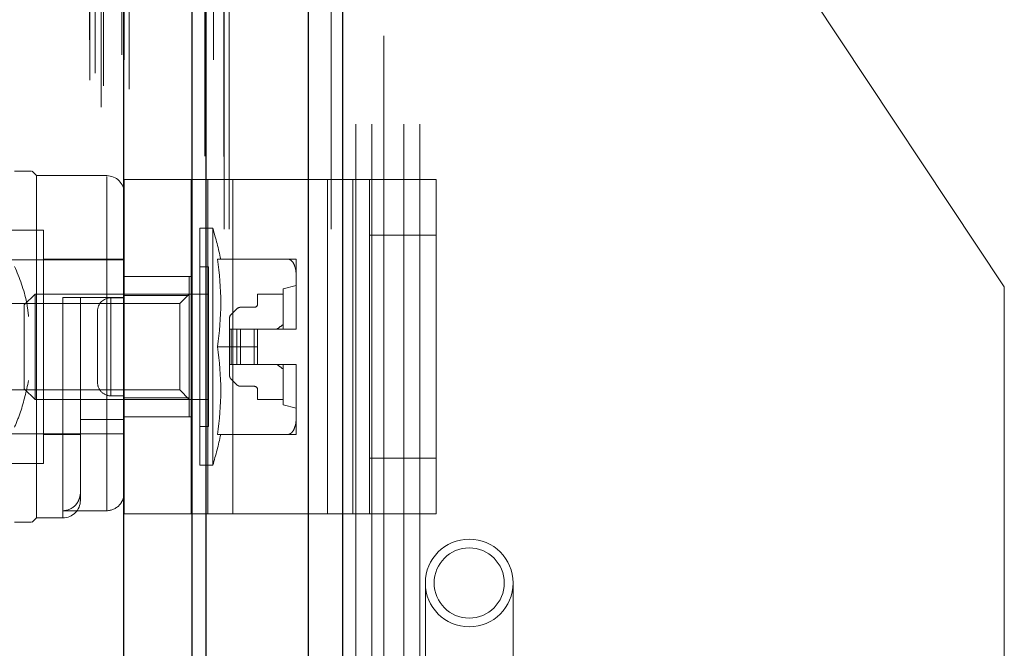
# Model space of a CAD drawing. Header units: inches. Extents: x 0.2 to 10.8, y 0.2 to 8.2.
# Tile 158 of 171: x 6.0328 to 6.1433, y 5.1943 to 5.2648. Entities that reach past the tile are written whole.
import ezdxf

# ---------------------------------------------------------------- set-up
doc = ezdxf.new("R2010")
doc.units = ezdxf.units.IN
doc.header["$MEASUREMENT"] = 0
doc.linetypes.add('HIDDEN', pattern=[0.07500000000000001, 0.05, -0.025])
doc.layers.add('DIMENSIONS', color=140, linetype='Continuous')
doc.layers.add('SLD-0', color=179, linetype='Continuous')
doc.styles.add('SLDTEXTSTYLE0', font='TXT', dxfattribs={"width": 0.7})
doc.dimstyles.new('SLDDIMSTYLE0', dxfattribs={"dimtxt": 0.0849609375, "dimasz": 0.13, "dimexe": 0, "dimexo": 0.0625, "dimgap": 0.021240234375, "dimtad": 0, "dimtih": 1, "dimtoh": 1, "dimlfac": 20, "dimrnd": 1e-09, "dimzin": 12, "dimdsep": 46, "dimtxsty": 'SLDTEXTSTYLE0', "dimsah": 1, "dimcen": 0.09, "dimadec": 0, "dimazin": 3, "dimtfac": 1, "dimtofl": 0, "dimtmove": 0, "dimatfit": 3, "dimfxl": 0, "dimfrac": 2, "dimtolj": 1, "dimtzin": 12, "dimarcsym": 0})

# ---------------------------------------------------------------- blocks, each defined once
blk = doc.blocks.new('_D_21')
at = {"layer": 'DIMENSIONS'}
for p, q in [((6.020524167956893, 5.284170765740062), (5.573377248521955, 5.284170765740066)), ((5.698377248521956, 5.284170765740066), (5.698377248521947, 4.292100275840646)), ((5.50146366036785, 4.138049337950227), (5.472933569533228, 4.138049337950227)), ((5.472933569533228, 4.138049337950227), (5.472933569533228, 4.003018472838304)), ((5.895290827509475, 4.138049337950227), (5.923820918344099, 4.138049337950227)), ((5.923820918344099, 4.138049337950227), (5.923820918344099, 4.003018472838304)), ((5.472933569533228, 4.003018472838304), (5.50146366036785, 4.003018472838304)), ((5.923820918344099, 4.003018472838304), (5.895290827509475, 4.003018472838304)), ((5.698377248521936, 3.159970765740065), (5.698377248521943, 3.983998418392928)), ((6.020524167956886, 3.159970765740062), (5.573377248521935, 3.159970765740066))]:
    blk.add_line(p, q, dxfattribs=at)
for points in [[(5.698377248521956, 5.284170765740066), (5.678377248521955, 5.154170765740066), (5.718377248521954, 5.154170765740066)], [(5.698377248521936, 3.159970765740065), (5.718377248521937, 3.289970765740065), (5.678377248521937, 3.289970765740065)]]:
    blk.add_solid(points, dxfattribs=at)
at = {"layer": 'DIMENSIONS', "char_height": 0.08333333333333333, "attachment_point": 1, "style": 'SLDTEXTSTYLE0'}
for s, insert in [('42.48', (5.536803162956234, 4.264491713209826)), ('1079.1', (5.50146366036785, 4.110440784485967))]:
    blk.add_mtext(s, dxfattribs=dict(at, insert=insert))
blk = doc.blocks.new('_D_22')
at = {"layer": 'DIMENSIONS'}
for p, q in [((6.002174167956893, 5.353320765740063), (5.107872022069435, 5.353320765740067)), ((5.232872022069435, 5.353320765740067), (5.232872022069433, 4.697071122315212)), ((5.035958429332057, 4.566939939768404), (5.007428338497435, 4.566939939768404)), ((5.007428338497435, 4.566939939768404), (5.007428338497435, 4.43190907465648)), ((5.429785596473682, 4.566939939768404), (5.458315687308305, 4.566939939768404)), ((5.458315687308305, 4.566939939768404), (5.458315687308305, 4.43190907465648)), ((5.007428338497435, 4.43190907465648), (5.035958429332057, 4.43190907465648)), ((5.458315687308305, 4.43190907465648), (5.429785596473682, 4.43190907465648)), ((5.232872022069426, 3.090770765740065), (5.23287202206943, 4.277858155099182)), ((6.002174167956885, 3.090770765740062), (5.107872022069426, 3.090770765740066))]:
    blk.add_line(p, q, dxfattribs=at)
for points in [[(5.232872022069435, 5.353320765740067), (5.212872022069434, 5.223320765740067), (5.252872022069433, 5.223320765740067)], [(5.232872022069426, 3.090770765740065), (5.252872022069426, 3.220770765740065), (5.212872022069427, 3.220770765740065)]]:
    blk.add_solid(points, dxfattribs=at)
at = {"layer": 'DIMENSIONS', "char_height": 0.08333333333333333, "attachment_point": 1, "style": 'SLDTEXTSTYLE0'}
for s, insert in [('45.25', (5.071297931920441, 4.693382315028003)), ('1149.4', (5.035958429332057, 4.539331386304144)), ('OPENING', (4.970834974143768, 4.385280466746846))]:
    blk.add_mtext(s, dxfattribs=dict(at, insert=insert))

msp = doc.modelspace()

# ---------------------------------------------------------------- linework, layer by layer
at = {"layer": 'SLD-0', "linetype": 'Continuous', "lineweight": 25}
for p, q in [((6.065201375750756, 3.04132076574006), (6.065201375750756, 5.408110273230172)), ((6.069019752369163, 5.408818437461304), (6.069019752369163, 3.04132076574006)), ((6.052174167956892, 3.04132076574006), (6.052174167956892, 5.402570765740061)), ((6.053755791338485, 3.04132076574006), (6.053755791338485, 5.402726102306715)), ((6.044492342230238, 3.056991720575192), (6.044492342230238, 5.387156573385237))]:
    msp.add_line(p, q, dxfattribs=at)
at = {"layer": 'SLD-0', "linetype": 'HIDDEN', "lineweight": 18}
for p, q in [((6.065201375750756, 3.041320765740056), (6.065201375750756, 5.408110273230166)), ((6.067746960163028, 3.04132076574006), (6.067746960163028, 5.408110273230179)), ((6.067746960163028, 3.041320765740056), (6.067746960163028, 5.408110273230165)), ((6.069019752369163, 5.408818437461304), (6.069019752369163, 3.04132076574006)), ((6.069019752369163, 3.041320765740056), (6.069019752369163, 5.408818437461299)), ((6.069019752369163, 3.041320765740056), (6.069019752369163, 5.408818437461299)), ((6.053755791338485, 3.041320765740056), (6.053755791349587, 5.402726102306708)), ((6.055774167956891, 3.04132076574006), (6.055774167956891, 5.402570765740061)), ((6.056301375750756, 3.04132076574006), (6.056301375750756, 5.402726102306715)), ((6.056301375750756, 3.041320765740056), (6.056301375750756, 5.402726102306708)), ((6.053603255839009, 3.049509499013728), (6.053603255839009, 5.394638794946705)), ((6.041957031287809, 3.054991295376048), (6.041957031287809, 5.389156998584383)), ((6.041957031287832, 3.054991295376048), (6.041957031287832, 5.389156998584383)), ((6.045117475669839, 3.056991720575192), (6.045117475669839, 5.387156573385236)), ((6.040674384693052, 3.058032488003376), (6.040674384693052, 5.386115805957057)), ((6.041906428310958, 5.386700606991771), (6.041906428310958, 3.05744768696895)), ((6.04221220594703, 3.057393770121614), (6.04221220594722, 5.386754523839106)), ((6.041269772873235, 3.058785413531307), (6.041269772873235, 5.385363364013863)), ((6.051650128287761, 5.385658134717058), (6.051650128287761, 3.058489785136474)), ((6.044537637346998, 3.060282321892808), (6.044537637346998, 5.383865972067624)), ((6.044553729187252, 3.060408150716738), (6.044553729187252, 5.383740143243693)), ((6.054567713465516, 3.060307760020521), (6.054567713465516, 5.383835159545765)), ((6.039235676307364, 5.382570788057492), (6.039235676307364, 3.061580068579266)), ((6.044266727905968, 3.060860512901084), (6.044266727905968, 5.383287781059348)), ((6.04426672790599, 3.060860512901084), (6.04426672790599, 5.383287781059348)), ((6.04065577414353, 3.062560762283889), (6.04065577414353, 5.381587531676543)), ((6.049588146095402, 5.378898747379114), (6.049588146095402, 3.065248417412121)), ((6.033657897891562, 3.069802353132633), (6.033657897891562, 5.3743459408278)), ((6.036581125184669, 5.373804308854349), (6.036581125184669, 3.07034222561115)), ((6.039160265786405, 3.069802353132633), (6.039160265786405, 5.3743459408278)), ((6.039864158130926, 5.3743459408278), (6.039864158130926, 3.069802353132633)), ((6.039864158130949, 3.069802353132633), (6.039864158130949, 5.3743459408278)), ((6.040114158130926, 3.070052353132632), (6.040114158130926, 5.374095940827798)), ((6.041864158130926, 5.374095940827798), (6.041864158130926, 3.070052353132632)), ((6.042114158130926, 3.069802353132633), (6.042114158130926, 5.3743459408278)), ((6.042114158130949, 5.3743459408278), (6.042114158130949, 3.069802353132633)), ((6.04335833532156, 3.069802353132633), (6.04335833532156, 5.3743459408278)), ((6.043358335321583, 3.069802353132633), (6.043358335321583, 5.3743459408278)), ((6.043864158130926, 3.070302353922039), (6.043864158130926, 5.373845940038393)), ((6.043864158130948, 3.070302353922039), (6.043864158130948, 5.373845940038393)), ((6.053865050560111, 3.069573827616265), (6.053865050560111, 5.374575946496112)), ((6.043717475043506, 5.372549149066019), (6.043717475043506, 3.071599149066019)), ((6.036252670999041, 3.072379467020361), (6.036252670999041, 5.371768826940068)), ((6.036252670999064, 3.072379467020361), (6.036252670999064, 5.371768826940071)), ((6.038385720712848, 3.072527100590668), (6.038385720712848, 5.371620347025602)), ((6.033819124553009, 3.073044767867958), (6.033819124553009, 5.37110789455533)), ((6.043906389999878, 3.073950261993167), (6.043906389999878, 5.370198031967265)), ((6.043906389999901, 3.073950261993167), (6.043906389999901, 5.370198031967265)), ((6.04423471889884, 3.074414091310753), (6.04423471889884, 5.369734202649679)), ((6.044234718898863, 3.074414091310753), (6.044234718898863, 5.369734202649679)), ((6.050949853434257, 3.076868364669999), (6.050949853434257, 5.367279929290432)), ((6.053430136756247, 3.076401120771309), (6.053430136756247, 5.367726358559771)), ((6.057574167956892, 3.090770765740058), (6.057574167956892, 5.35332076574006)), ((6.057574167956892, 3.090770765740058), (6.057574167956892, 5.35332076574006)), ((6.057574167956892, 3.090770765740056), (6.057574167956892, 5.353320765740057)), ((6.057574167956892, 3.090770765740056), (6.057574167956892, 5.353320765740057)), ((6.073674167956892, 5.162995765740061), (6.073674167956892, 5.35332076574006)), ((6.070524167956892, 4.953070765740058), (6.070524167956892, 5.284170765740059)), ((6.070524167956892, 4.953070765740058), (6.070524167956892, 5.284170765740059)), ((6.072324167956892, 4.953070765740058), (6.072324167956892, 5.284170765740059)), ((6.075924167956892, 4.953070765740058), (6.075924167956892, 5.284170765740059)), ((6.077724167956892, 4.953070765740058), (6.077724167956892, 5.284170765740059)), ((6.077724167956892, 4.953070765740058), (6.077724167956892, 5.284170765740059)), ((6.143274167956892, 5.234827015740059), (6.110499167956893, 5.284170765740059)), ((6.034708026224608, 5.247310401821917), (6.034215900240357, 5.24780252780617)), ((6.034708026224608, 5.208924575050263), (6.034708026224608, 5.247310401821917)), ((6.04258204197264, 5.247310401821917), (6.034708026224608, 5.247310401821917)), ((6.04258204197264, 5.20973304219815), (6.04258204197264, 5.247220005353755)), ((6.044550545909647, 5.209368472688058), (6.044550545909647, 5.246868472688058)), ((6.044550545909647, 5.246868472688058), (6.053926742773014, 5.246868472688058)), ((6.052050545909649, 5.209368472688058), (6.052050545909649, 5.246868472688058)), ((6.053926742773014, 5.209368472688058), (6.053926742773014, 5.246868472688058)), ((6.053926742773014, 5.246868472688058), (6.067362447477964, 5.246868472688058)), ((6.056738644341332, 5.209368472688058), (6.056738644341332, 5.246868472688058)), ((6.067362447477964, 5.209368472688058), (6.067362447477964, 5.246868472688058)), ((6.067362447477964, 5.246868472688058), (6.072050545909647, 5.246868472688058)), ((6.070174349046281, 5.209368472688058), (6.070174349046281, 5.246868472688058)), ((6.072050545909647, 5.246868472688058), (6.079550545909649, 5.246868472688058)), ((6.072050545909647, 5.240618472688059), (6.072050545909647, 5.246868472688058)), ((6.079550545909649, 5.246868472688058), (6.079550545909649, 5.240618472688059)), ((6.035495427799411, 5.241208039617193), (6.031558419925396, 5.241208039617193)), ((6.035495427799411, 5.215026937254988), (6.035495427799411, 5.241208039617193)), ((6.053015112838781, 5.214830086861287), (6.053015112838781, 5.241404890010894)), ((6.054480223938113, 5.241404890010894), (6.053015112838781, 5.241404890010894)), ((6.054480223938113, 5.214830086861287), (6.054480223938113, 5.241404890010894)), ((6.072050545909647, 5.215618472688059), (6.072050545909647, 5.240618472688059)), ((6.072050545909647, 5.240618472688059), (6.079550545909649, 5.240618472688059)), ((6.079550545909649, 5.215618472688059), (6.079550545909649, 5.240618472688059)), ((6.044550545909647, 5.237861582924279), (6.03018046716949, 5.237861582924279)), ((6.044550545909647, 5.237960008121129), (6.035495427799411, 5.237960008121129)), ((6.055013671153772, 5.237960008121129), (6.062895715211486, 5.237960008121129)), ((6.063841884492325, 5.235898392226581), (6.063841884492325, 5.237960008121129)), ((6.053999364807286, 5.237074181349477), (6.053015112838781, 5.237074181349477)), ((6.053999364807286, 5.219160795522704), (6.053999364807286, 5.237074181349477)), ((6.044550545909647, 5.235993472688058), (6.052050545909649, 5.235993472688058)), ((6.051834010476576, 5.235991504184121), (6.044550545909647, 5.235991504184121)), ((6.051834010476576, 5.233857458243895), (6.051834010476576, 5.235991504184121)), ((6.063841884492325, 5.230179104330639), (6.063841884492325, 5.235898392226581)), ((6.063841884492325, 5.235007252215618), (6.062365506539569, 5.234613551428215)), ((6.062365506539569, 5.230085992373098), (6.062365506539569, 5.234613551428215)), ((6.143274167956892, 5.185483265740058), (6.143274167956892, 5.234827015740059)), ((6.034537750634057, 5.234023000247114), (6.033330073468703, 5.232815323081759)), ((6.034537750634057, 5.222211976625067), (6.034537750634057, 5.234023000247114)), ((6.053999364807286, 5.234023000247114), (6.034537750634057, 5.234023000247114)), ((6.04258204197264, 5.233629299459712), (6.03766078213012, 5.233629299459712)), ((6.03766078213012, 5.233629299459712), (6.03766078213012, 5.209012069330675)), ((6.039629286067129, 5.210893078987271), (6.039629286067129, 5.233629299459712)), ((6.043050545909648, 5.233618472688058), (6.043050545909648, 5.222618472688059)), ((6.043050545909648, 5.233618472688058), (6.044550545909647, 5.233618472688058)), ((6.043050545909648, 5.222618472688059), (6.043050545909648, 5.233618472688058)), ((6.051834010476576, 5.233857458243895), (6.044550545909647, 5.233857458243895)), ((6.051834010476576, 5.234023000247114), (6.050768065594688, 5.232957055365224)), ((6.051834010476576, 5.222377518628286), (6.051834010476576, 5.233857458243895)), ((6.059511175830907, 5.234023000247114), (6.059511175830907, 5.232940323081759)), ((6.062365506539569, 5.234023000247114), (6.059511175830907, 5.234023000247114)), ((6.050768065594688, 5.232957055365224), (6.022308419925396, 5.232957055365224)), ((6.033330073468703, 5.223419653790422), (6.033330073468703, 5.232815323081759)), ((6.050768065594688, 5.223277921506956), (6.050768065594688, 5.232957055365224)), ((6.057172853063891, 5.23237365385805), (6.056534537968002, 5.231735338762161)), ((6.059117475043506, 5.232546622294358), (6.057590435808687, 5.232546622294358)), ((6.041550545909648, 5.232118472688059), (6.041550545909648, 5.224118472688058)), ((6.056361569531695, 5.231317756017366), (6.056361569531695, 5.230085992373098)), ((6.056361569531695, 5.230085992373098), (6.056361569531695, 5.226148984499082)), ((6.056534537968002, 5.230085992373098), (6.056361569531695, 5.230085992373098)), ((6.057172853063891, 5.230085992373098), (6.056534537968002, 5.230085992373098)), ((6.056534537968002, 5.230085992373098), (6.056534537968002, 5.226148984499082)), ((6.056534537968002, 5.230085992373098), (6.056534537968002, 5.226148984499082)), ((6.057590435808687, 5.230085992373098), (6.057172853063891, 5.230085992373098)), ((6.057172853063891, 5.230085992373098), (6.057172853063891, 5.226148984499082)), ((6.057172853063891, 5.230085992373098), (6.057172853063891, 5.226148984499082)), ((6.057590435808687, 5.230085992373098), (6.057590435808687, 5.226148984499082)), ((6.059117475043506, 5.230085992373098), (6.057590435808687, 5.230085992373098)), ((6.057590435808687, 5.230085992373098), (6.057590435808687, 5.226148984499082)), ((6.059117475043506, 5.230085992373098), (6.059117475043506, 5.226148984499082)), ((6.059511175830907, 5.230085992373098), (6.059117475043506, 5.230085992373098)), ((6.059117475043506, 5.230085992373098), (6.059117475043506, 5.226148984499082)), ((6.059511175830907, 5.230085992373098), (6.063841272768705, 5.230085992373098)), ((6.059511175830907, 5.228117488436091), (6.059511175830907, 5.230085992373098)), ((6.063841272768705, 5.230085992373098), (6.063841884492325, 5.230085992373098)), ((6.063841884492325, 5.230085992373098), (6.063841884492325, 5.230179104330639)), ((6.063841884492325, 5.230179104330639), (6.063841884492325, 5.230085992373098)), ((6.055013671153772, 5.228117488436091), (6.059511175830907, 5.228117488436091)), ((6.059511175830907, 5.228117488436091), (6.059511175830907, 5.226148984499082)), ((6.056534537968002, 5.226148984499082), (6.056361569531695, 5.226148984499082)), ((6.056361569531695, 5.226148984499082), (6.056361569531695, 5.224917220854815)), ((6.057172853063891, 5.226148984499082), (6.056534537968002, 5.226148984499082)), ((6.057590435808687, 5.226148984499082), (6.057172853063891, 5.226148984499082)), ((6.059117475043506, 5.226148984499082), (6.057590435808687, 5.226148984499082)), ((6.059511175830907, 5.226148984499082), (6.059117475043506, 5.226148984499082)), ((6.059511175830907, 5.226148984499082), (6.063841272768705, 5.226148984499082)), ((6.062365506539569, 5.221621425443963), (6.062365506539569, 5.226148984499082)), ((6.063841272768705, 5.226148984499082), (6.063841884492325, 5.226148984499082)), ((6.063841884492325, 5.22605587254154), (6.063841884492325, 5.226148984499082)), ((6.063841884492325, 5.226148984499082), (6.063841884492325, 5.22605587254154)), ((6.063841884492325, 5.220336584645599), (6.063841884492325, 5.22605587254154)), ((6.056534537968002, 5.224499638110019), (6.057172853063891, 5.22386132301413)), ((6.033330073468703, 5.223419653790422), (6.034537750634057, 5.222211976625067)), ((6.057590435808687, 5.223688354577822), (6.059117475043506, 5.223688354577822)), ((6.022308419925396, 5.223277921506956), (6.050768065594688, 5.223277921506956)), ((6.043050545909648, 5.222618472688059), (6.044550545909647, 5.222618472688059)), ((6.051834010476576, 5.222377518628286), (6.044550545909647, 5.222377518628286)), ((6.050768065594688, 5.223277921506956), (6.051834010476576, 5.222211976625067)), ((6.051834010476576, 5.220243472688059), (6.051834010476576, 5.222377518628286)), ((6.059511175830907, 5.22329465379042), (6.059511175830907, 5.222211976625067)), ((6.034537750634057, 5.222211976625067), (6.053999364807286, 5.222211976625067)), ((6.059511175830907, 5.222211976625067), (6.062365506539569, 5.222211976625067)), ((6.062365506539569, 5.221621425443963), (6.063841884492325, 5.221227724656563)), ((6.044550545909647, 5.220243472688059), (6.052050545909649, 5.220243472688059)), ((6.063841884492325, 5.21827496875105), (6.063841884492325, 5.220336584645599)), ((6.044550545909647, 5.219963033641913), (6.039629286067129, 5.219963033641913)), ((6.053015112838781, 5.219160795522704), (6.053999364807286, 5.219160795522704)), ((6.03018046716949, 5.218373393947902), (6.044550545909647, 5.218373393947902)), ((6.035495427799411, 5.21827496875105), (6.039629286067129, 5.21827496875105)), ((6.055013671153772, 5.21827496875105), (6.062895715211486, 5.21827496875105)), ((6.031558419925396, 5.215026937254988), (6.035495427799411, 5.215026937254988)), ((6.053015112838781, 5.214830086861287), (6.054480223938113, 5.214830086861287)), ((6.072050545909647, 5.215618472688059), (6.079550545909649, 5.215618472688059)), ((6.072050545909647, 5.209368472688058), (6.072050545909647, 5.215618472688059)), ((6.079550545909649, 5.215618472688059), (6.079550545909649, 5.209368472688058)), ((6.04258204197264, 5.20973304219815), (6.03766078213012, 5.20973304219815)), ((6.044550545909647, 5.209368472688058), (6.053926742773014, 5.209368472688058)), ((6.053926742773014, 5.209368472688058), (6.067362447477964, 5.209368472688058)), ((6.067362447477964, 5.209368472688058), (6.072050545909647, 5.209368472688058)), ((6.072050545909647, 5.209368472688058), (6.079550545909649, 5.209368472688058)), ((6.034215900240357, 5.208432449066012), (6.034708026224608, 5.208924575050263)), ((6.034708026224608, 5.208924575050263), (6.03766078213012, 5.208924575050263)), ((6.078325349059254, 5.201625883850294), (6.078325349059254, 5.191783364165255)), ((6.088167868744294, 5.191783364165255), (6.088167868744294, 5.201625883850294))]:
    msp.add_line(p, q, dxfattribs=at)
at = {"layer": 'SLD-0', "linetype": 'HIDDEN', "lineweight": 18, "flags": 128}
for points in [[(6.055707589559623, 3.049473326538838), (6.055707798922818, 4.198362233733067), (6.055707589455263, 5.394672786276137)], [(6.055707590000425, 3.049464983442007), (6.055707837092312, 4.212786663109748), (6.055707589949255, 5.394673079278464)], [(6.054567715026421, 3.060300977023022), (6.054567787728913, 4.246418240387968), (6.054567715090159, 5.383848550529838)], [(6.053865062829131, 3.069574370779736), (6.053865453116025, 4.174640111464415), (6.053865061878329, 5.374574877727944)], [(6.049595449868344, 5.373551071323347), (6.049595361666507, 4.231337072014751), (6.049595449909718, 3.070591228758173)], [(6.0495954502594, 5.373553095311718), (6.049595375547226, 4.245784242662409), (6.049595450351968, 3.070596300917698)]]:
    msp.add_lwpolyline(points, dxfattribs=at)
at = {"layer": 'SLD-0', "linetype": 'HIDDEN', "lineweight": 18}
for radius in [0.004921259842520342, 0.003937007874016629]:
    msp.add_circle((6.083246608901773, 5.201625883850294), radius, dxfattribs=at)
for centre, radius, start, end in [((6.04258204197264, 5.245341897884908), 0.001968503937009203, 0, 90), ((6.010330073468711, 5.228117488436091), 0.04610629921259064, 12.32604560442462, 16.74966025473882), ((6.021538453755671, 5.23303874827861), 0.03383502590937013, 351.6367379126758, 8.363262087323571), ((6.043050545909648, 5.232118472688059), 0.001500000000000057, 90, 180), ((6.057590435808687, 5.231956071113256), 0.0005905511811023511, 90, 135.0000000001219), ((6.059117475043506, 5.23294032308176), 0.0003937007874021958, 270.0000000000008, 359.9999999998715), ((6.056952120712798, 5.231317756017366), 0.0005905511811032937, 135.0000000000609, 180), ((6.056868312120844, 5.230178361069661), 0.006973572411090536, 359.2410645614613, 0.006106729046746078), ((6.056868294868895, 5.230178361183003), 0.006973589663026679, 359.2410655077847, 0.006105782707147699), ((6.021538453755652, 5.22319622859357), 0.03383502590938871, 351.6367379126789, 8.363262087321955), ((6.056868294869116, 5.226056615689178), 0.006973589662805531, 359.9938942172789, 0.7589344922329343), ((6.056868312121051, 5.22605661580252), 0.006973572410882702, 359.9938932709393, 0.758935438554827), ((6.056952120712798, 5.224917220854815), 0.0005905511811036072, 180, 225.0000000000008), ((6.043050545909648, 5.224118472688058), 0.001500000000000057, 180, 270.0000000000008), ((6.057590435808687, 5.224278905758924), 0.0005905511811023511, 224.999999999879, 270.0000000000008), ((6.059117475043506, 5.22329465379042), 0.0003937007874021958, 0, 90), ((6.010330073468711, 5.228117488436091), 0.0461062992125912, 343.2503397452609, 347.673954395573), ((6.03766078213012, 5.210893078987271), 0.001968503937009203, 270.0000000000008, 0)]:
    msp.add_arc(centre, radius, start, end, dxfattribs=at)
for points, knots in [([(6.034160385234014, 5.24780252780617), (6.034127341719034, 5.247802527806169), (6.03405315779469, 5.24780252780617), (6.03320151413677, 5.247802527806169), (6.032471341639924, 5.247802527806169), (6.032247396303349, 5.24780252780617)], [0, 0, 0, 0, 0.3576770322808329, 0.8029982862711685, 1, 1, 1, 1]), ([(6.063841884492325, 5.235898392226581), (6.063841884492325, 5.236295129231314), (6.063814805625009, 5.236692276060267), (6.06364216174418, 5.237269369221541), (6.063562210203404, 5.237458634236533), (6.063376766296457, 5.237706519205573), (6.063301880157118, 5.237784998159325), (6.063120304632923, 5.237908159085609), (6.063012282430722, 5.237952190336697), (6.062895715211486, 5.237960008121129)], [0, 0, 0, 0, 0.4999999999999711, 0.4999999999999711, 0.7499999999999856, 0.7499999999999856, 0.8749999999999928, 0.8749999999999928, 1, 1, 1, 1]), ([(6.062895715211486, 5.237960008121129), (6.063012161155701, 5.23796000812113), (6.063120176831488, 5.237960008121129), (6.063301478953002, 5.237960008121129), (6.063376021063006, 5.237960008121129), (6.063563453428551, 5.237960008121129), (6.063642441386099, 5.23796000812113), (6.06381480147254, 5.237960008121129), (6.063841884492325, 5.237960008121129), (6.063841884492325, 5.237960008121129)], [0, 0, 0, 0, 0.1250000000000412, 0.1250000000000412, 0.2500000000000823, 0.2500000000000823, 0.5000000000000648, 0.5000000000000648, 1, 1, 1, 1]), ([(6.032247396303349, 5.237138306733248), (6.032785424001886, 5.235819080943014), (6.033529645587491, 5.233994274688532), (6.033756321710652, 5.232047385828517), (6.033819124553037, 5.231507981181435)], [0, 0, 0, 0, 0.7229401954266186, 1, 1, 1, 1]), ([(6.04258204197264, 5.233629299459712), (6.04284863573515, 5.233629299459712), (6.043110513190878, 5.233629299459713), (6.043592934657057, 5.233629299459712), (6.043812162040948, 5.233629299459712), (6.044170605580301, 5.233629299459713), (6.044312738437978, 5.233629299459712), (6.044501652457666, 5.233629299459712), (6.044550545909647, 5.233629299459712), (6.044550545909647, 5.233629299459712)], [0, 0, 0, 0, 0.25, 0.25, 0.5, 0.5, 0.75, 0.75, 1, 1, 1, 1]), ([(6.033819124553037, 5.224344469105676), (6.03355672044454, 5.223151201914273), (6.03316289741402, 5.221360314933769), (6.032476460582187, 5.219663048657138), (6.032247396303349, 5.219096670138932)], [0, 0, 0, 0, 0.6662995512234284, 1, 1, 1, 1]), ([(6.062895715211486, 5.21827496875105), (6.063012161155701, 5.218282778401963), (6.063120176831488, 5.218326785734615), (6.063301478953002, 5.218449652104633), (6.063376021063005, 5.218527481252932), (6.063563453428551, 5.218777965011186), (6.063642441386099, 5.21896636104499), (6.06381480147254, 5.219543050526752), (6.063841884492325, 5.219939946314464), (6.063841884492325, 5.220336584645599)], [0, 0, 0, 0, 0.1250000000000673, 0.1250000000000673, 0.2500000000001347, 0.2500000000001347, 0.500000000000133, 0.500000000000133, 1, 1, 1, 1]), ([(6.063841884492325, 5.21827496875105), (6.063841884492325, 5.21827496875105), (6.063814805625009, 5.21827496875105), (6.06364216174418, 5.21827496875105), (6.063562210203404, 5.21827496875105), (6.063376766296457, 5.218274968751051), (6.063301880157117, 5.218274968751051), (6.063120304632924, 5.21827496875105), (6.063012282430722, 5.21827496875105), (6.062895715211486, 5.21827496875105)], [0, 0, 0, 0, 0.5000000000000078, 0.5000000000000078, 0.7500000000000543, 0.7500000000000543, 0.8750000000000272, 0.8750000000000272, 1, 1, 1, 1]), ([(6.039629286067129, 5.211798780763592), (6.039629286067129, 5.211532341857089), (6.039581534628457, 5.211271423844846), (6.039391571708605, 5.21077623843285), (6.039251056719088, 5.210548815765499), (6.038711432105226, 5.209968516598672), (6.038194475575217, 5.20973304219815), (6.03766078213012, 5.20973304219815)], [0, 0, 0, 0, 0.2500000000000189, 0.2500000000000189, 0.5000000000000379, 0.5000000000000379, 1, 1, 1, 1]), ([(6.044550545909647, 5.211798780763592), (6.044550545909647, 5.211532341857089), (6.044502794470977, 5.211271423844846), (6.044312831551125, 5.21077623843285), (6.044172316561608, 5.210548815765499), (6.043632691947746, 5.209968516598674), (6.043115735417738, 5.20973304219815), (6.04258204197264, 5.20973304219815)], [0, 0, 0, 0, 0.2500000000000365, 0.2500000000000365, 0.500000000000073, 0.500000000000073, 1, 1, 1, 1]), ([(6.034160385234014, 5.208432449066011), (6.034127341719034, 5.208432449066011), (6.03405315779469, 5.208432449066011), (6.03320151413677, 5.208432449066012), (6.032471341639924, 5.208432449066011), (6.032247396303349, 5.208432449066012)], [0, 0, 0, 0, 0.3576770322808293, 0.8029982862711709, 0.9999999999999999, 0.9999999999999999, 0.9999999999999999, 0.9999999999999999])]:
    msp.add_open_spline(points, degree=3, knots=knots, dxfattribs=at)
for points in [[(6.062365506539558, 5.23059875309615), (6.062130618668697, 5.230430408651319), (6.061897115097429, 5.230260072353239), (6.061666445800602, 5.230085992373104)], [(6.061666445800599, 5.226148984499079), (6.061897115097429, 5.225974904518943), (6.06213061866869, 5.225804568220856), (6.062365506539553, 5.225636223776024)]]:
    msp.add_open_spline(points, degree=3, dxfattribs=at)

# ---------------------------------------------------------------- dimensions: what is measured, and where the dimension line sits
at = {"layer": 'DIMENSIONS'}
dim = msp.add_linear_dim(base=(5.232872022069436, 5.353320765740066), p1=(6.052174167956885, 3.090770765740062), p2=(6.052174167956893, 5.353320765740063), angle=90.0000000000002, text='<>\\POPENING', dimstyle='SLDDIMSTYLE0', dxfattribs=at)
dim.commit()
dim.dimension.update_dxf_attribs({"geometry": '_D_22', "text_midpoint": (5.232872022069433, 4.487464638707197), "dimtype": 160})
dim = msp.add_linear_dim(base=(5.698377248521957, 5.284170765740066), p1=(6.070524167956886, 3.159970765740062), p2=(6.070524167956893, 5.284170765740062), angle=90.0000000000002, dimstyle='SLDDIMSTYLE0', dxfattribs=at)
dim.commit()
dim.dimension.update_dxf_attribs({"geometry": '_D_21', "text_midpoint": (5.698377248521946, 4.138049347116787), "dimtype": 160})

doc.saveas('drawing.dxf')
